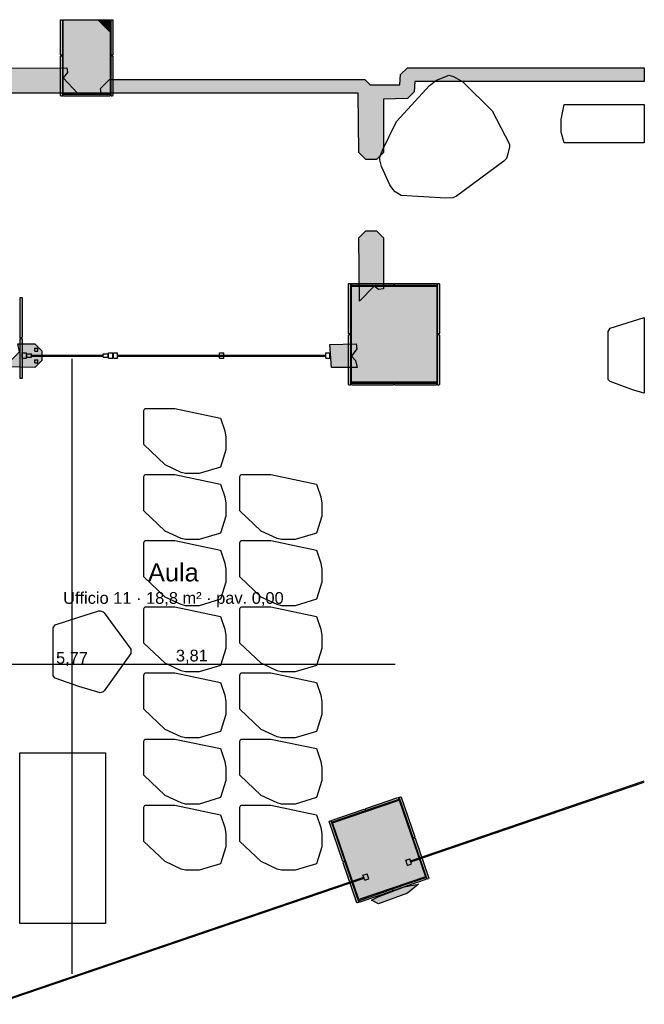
# Model space of a CAD drawing. Header units: millimetres. Extents: x -18533 to 137888, y -83624 to 7711.
# Tile 24 of 38: x 42498 to 48350, y -2208 to 7025. Entities that reach past the tile are written whole.
import ezdxf
from ezdxf.enums import TextEntityAlignment as Align

# ---------------------------------------------------------------- set-up
doc = ezdxf.new("R2010")
doc.units = ezdxf.units.MM
for name, color, linetype in [('A-ARREDI', 9, 'Continuous'), ('A-MISURE', 40, 'Continuous'), ('A-MURI-ESISTENTI', 7, 'Continuous'), ('A-PARETI-VETRATE', 5, 'Continuous'), ('A-PILASTRI', 8, 'Continuous'), ('A-TESTI', 7, 'Continuous'), ('A-VETRINE', 4, 'Continuous')]:
    doc.layers.add(name, color=color, linetype=linetype)
doc.styles.add('VISIO', font='arial.ttf')

msp = doc.modelspace()

# ---------------------------------------------------------------- hatches: boundary and pattern name
at = {"layer": 'A-MURI-ESISTENTI'}
for points in [[(43230, 7025), (43341.4, 7025), (43340, 6915), (43230, 7025)], [(43040, 6335), (40970, 6335), (40965, 6380), (41025, 6460), (40975, 6510), (40965, 6570), (42940, 6575), (42945, 6530), (42905, 6480), (43040, 6335)], [(46200, 6445), (46195, 6350), (46130, 6285), (45905, 6280), (45905, 5780), (45840, 5715), (45740, 5715), (45675, 5780), (45670, 6335), (43260, 6335), (43255, 6380), (43340, 6465), (45730, 6465), (45780, 6415), (46060, 6415), (46065, 6510), (46130, 6575), (48350, 6575), (48350, 6445), (46200, 6445)], [(45675, 4980), (45740, 5045), (45840, 5045), (45905, 4980), (45905, 4500), (45860, 4495), (45820, 4525), (45680, 4385), (45675, 4980)], [(42355, 3770), (42495, 3910), (42480, 3985), (42640, 3985), (42705, 3920), (42705, 3830), (42640, 3765), (42355, 3770)], [(45420, 3765), (45405, 3980), (45650, 3985), (45655, 3940), (45605, 3870), (45645, 3830), (45660, 3765), (45420, 3765)], [(45795, -1230), (45856, -1200), (46100, -1105), (46235, -1080), (46130, -1165), (45860, -1265), (45795, -1230)]]:
    msp.add_hatch(color=7, dxfattribs=at).paths.add_polyline_path(points)
at = {"layer": 'A-PILASTRI'}
for points in [[(42897, 6693), (42883, 6693), (42879, 6697), (42879, 7025), (42897, 7025), (42897, 6693)], [(43345, 6335), (42905, 6335), (42905, 7025), (43345, 7025), (43345, 6335)], [(43353, 7025), (43371, 7025), (43371, 6697), (43367, 6693), (43353, 6693), (43353, 7025)], [(42897, 6309), (42883, 6309), (42879, 6313), (42879, 6683), (42883, 6687), (42897, 6687), (42897, 6309)], [(43353, 6687), (43367, 6687), (43371, 6683), (43371, 6313), (43367, 6309), (43353, 6309), (43353, 6687)], [(43345, 6327), (43345, 6313), (43341, 6309), (42909, 6309), (42905, 6313), (42905, 6327), (43345, 6327)], [(45597, 4078), (45583, 4078), (45579, 4082), (45579, 4547), (45583, 4551), (45597, 4551), (45597, 4078)], [(45605, 4533), (45605, 4547), (45609, 4551), (45998, 4551), (46002, 4547), (46002, 4533), (45605, 4533)], [(46405, 3625), (45605, 3625), (45605, 4525), (46405, 4525), (46405, 3625)], [(46008, 4533), (46008, 4547), (46012, 4551), (46401, 4551), (46405, 4547), (46405, 4533), (46008, 4533)], [(46413, 4551), (46427, 4551), (46431, 4547), (46431, 4082), (46427, 4078), (46413, 4078), (46413, 4551)], [(42503, 4421), (42517, 4421), (42521, 4417), (42521, 4047), (42517, 4043), (42503, 4043), (42503, 4421)], [(45597, 3599), (45583, 3599), (45579, 3603), (45579, 4068), (45583, 4072), (45597, 4072), (45597, 3599)], [(46413, 4072), (46427, 4072), (46431, 4068), (46431, 3603), (46427, 3599), (46413, 3599), (46413, 4072)], [(42503, 4037), (42517, 4037), (42521, 4033), (42521, 3663), (42517, 3659), (42503, 3659), (42503, 4037)], [(46002, 3617), (46002, 3603), (45998, 3599), (45609, 3599), (45605, 3603), (45605, 3617), (46002, 3617)], [(46405, 3617), (46405, 3603), (46401, 3599), (46012, 3599), (46008, 3603), (46008, 3617), (46405, 3617)], [(45742, -391), (45737, -378), (45740, -373), (46041, -270), (46046, -272), (46051, -286), (45742, -391)], [(46053, -266), (46066, -261), (46071, -264), (46199, -638), (46196, -643), (46183, -647), (46053, -266)], [(45429, -506), (46054, -293), (46299, -1012), (45674, -1226), (45429, -506)], [(45426, -499), (45422, -485), (45424, -480), (45726, -377), (45731, -380), (45736, -393), (45426, -499)], [(45543, -866), (45530, -870), (45525, -868), (45397, -494), (45400, -489), (45413, -484), (45543, -866)], [(46185, -653), (46198, -648), (46203, -651), (46331, -1025), (46328, -1030), (46315, -1034), (46185, -653)], [(45675, -1253), (45662, -1257), (45657, -1255), (45529, -881), (45532, -876), (45545, -871), (45675, -1253)], [(46302, -1020), (46306, -1033), (46304, -1038), (46002, -1141), (45997, -1139), (45992, -1126), (46302, -1020)], [(45986, -1127), (45991, -1141), (45988, -1146), (45686, -1249), (45682, -1246), (45677, -1233), (45986, -1127)]]:
    msp.add_hatch(color=8, dxfattribs=at).paths.add_polyline_path(points)

# ---------------------------------------------------------------- linework, layer by layer
at = {"layer": 'A-ARREDI'}
for points in [[(46336.8, 6406.5), (46403.8, 6456.7), (46505, 6499.9), (46520, 6503.9), (46563.6, 6491.4), (46649.4, 6441.9), (46923.8, 6169.2), (47087.5, 5858.7), (47086, 5834.2), (47072.1, 5766), (47059.6, 5722.4), (47033.6, 5699.3), (46590, 5371.1), (46554.5, 5353.6), (46490.3, 5352.5), (46072.9, 5377.5), (46015.8, 5410.5), (45992.7, 5436.6), (45965.6, 5477.6), (45887.2, 5649.9), (45871.1, 5710), (45872.6, 5734.5), (45901.6, 5806.7), (46014.5, 6046.3), (46031, 6074.9), (46336.8, 6406.5)], [(46336.8, 6406.5), (46403.8, 6456.7), (46505, 6499.9), (46520, 6503.9), (46563.6, 6491.4), (46649.4, 6441.9), (46923.8, 6169.2), (47087.5, 5858.7), (47086, 5834.2), (47072.1, 5766), (47059.6, 5722.4), (47033.6, 5699.3), (46590, 5371.1), (46554.5, 5353.6), (46490.3, 5352.5), (46072.9, 5377.5), (46015.8, 5410.5), (45992.7, 5436.6), (45965.6, 5477.6), (45887.2, 5649.9), (45871.1, 5710), (45872.6, 5734.5), (45901.6, 5806.7), (46014.5, 6046.3), (46031, 6074.9), (46336.8, 6406.5)], [(47600, 5870), (47570, 5970), (47570, 6090), (47600, 6230), (48350, 6230), (48350, 5870), (47600, 5870)], [(47600, 5870), (47570, 5970), (47570, 6090), (47600, 6230), (48350, 6230), (48350, 5870), (47600, 5870)], [(48030, 4132), (48250, 4202), (48350, 4233.6), (48350, 3522), (48250, 3552), (48030, 3632), (48010, 3652), (48010, 4102), (48030, 4132)], [(48030, 4132), (48250, 4202), (48350, 4233.6), (48350, 3522), (48250, 3552), (48030, 3632), (48010, 3652), (48010, 4102), (48030, 4132)], [(44380, 2830), (44180, 2770), (44050, 2770), (44010, 2780), (43860, 2850), (43660, 3040), (43660, 3360), (43670, 3380), (43950, 3380), (44380, 3290), (44420, 3170), (44430, 3110), (44430, 2990), (44380, 2830)], [(44380, 2830), (44180, 2770), (44050, 2770), (44010, 2780), (43860, 2850), (43660, 3040), (43660, 3360), (43670, 3380), (43950, 3380), (44380, 3290), (44420, 3170), (44430, 3110), (44430, 2990), (44380, 2830)], [(44380, 2210), (44180, 2150), (44050, 2150), (44010, 2160), (43860, 2230), (43660, 2420), (43660, 2740), (43670, 2760), (43950, 2760), (44380, 2670), (44420, 2550), (44430, 2490), (44430, 2370), (44380, 2210)], [(44380, 2210), (44180, 2150), (44050, 2150), (44010, 2160), (43860, 2230), (43660, 2420), (43660, 2740), (43670, 2760), (43950, 2760), (44380, 2670), (44420, 2550), (44430, 2490), (44430, 2370), (44380, 2210)], [(45280, 2210), (45080, 2150), (44950, 2150), (44910, 2160), (44760, 2230), (44560, 2420), (44560, 2740), (44570, 2760), (44850, 2760), (45280, 2670), (45320, 2550), (45330, 2490), (45330, 2370), (45280, 2210)], [(45280, 2210), (45080, 2150), (44950, 2150), (44910, 2160), (44760, 2230), (44560, 2420), (44560, 2740), (44570, 2760), (44850, 2760), (45280, 2670), (45320, 2550), (45330, 2490), (45330, 2370), (45280, 2210)], [(44380, 1590), (44180, 1530), (44050, 1530), (44010, 1540), (43860, 1610), (43660, 1800), (43660, 2120), (43670, 2140), (43950, 2140), (44380, 2050), (44420, 1930), (44430, 1870), (44430, 1750), (44380, 1590)], [(44380, 1590), (44180, 1530), (44050, 1530), (44010, 1540), (43860, 1610), (43660, 1800), (43660, 2120), (43670, 2140), (43950, 2140), (44380, 2050), (44420, 1930), (44430, 1870), (44430, 1750), (44380, 1590)], [(45280, 1590), (45080, 1530), (44950, 1530), (44910, 1540), (44760, 1610), (44560, 1800), (44560, 2120), (44570, 2140), (44850, 2140), (45280, 2050), (45320, 1930), (45330, 1870), (45330, 1750), (45280, 1590)], [(45280, 1590), (45080, 1530), (44950, 1530), (44910, 1540), (44760, 1610), (44560, 1800), (44560, 2120), (44570, 2140), (44850, 2140), (45280, 2050), (45320, 1930), (45330, 1870), (45330, 1750), (45280, 1590)], [(42830, 1352), (43050, 1422), (43240, 1482), (43250, 1482), (43280, 1472), (43290, 1462), (43540, 1122), (43540, 1082), (43290, 732), (43280, 722), (43250, 712), (43050, 772), (42830, 852), (42810, 872), (42810, 1322), (42830, 1352)], [(42830, 1352), (43050, 1422), (43240, 1482), (43250, 1482), (43280, 1472), (43290, 1462), (43540, 1122), (43540, 1082), (43290, 732), (43280, 722), (43250, 712), (43050, 772), (42830, 852), (42810, 872), (42810, 1322), (42830, 1352)], [(44380, 970), (44180, 910), (44050, 910), (44010, 920), (43860, 990), (43660, 1180), (43660, 1500), (43670, 1520), (43950, 1520), (44380, 1430), (44420, 1310), (44430, 1250), (44430, 1130), (44380, 970)], [(44380, 970), (44180, 910), (44050, 910), (44010, 920), (43860, 990), (43660, 1180), (43660, 1500), (43670, 1520), (43950, 1520), (44380, 1430), (44420, 1310), (44430, 1250), (44430, 1130), (44380, 970)], [(45280, 970), (45080, 910), (44950, 910), (44910, 920), (44760, 990), (44560, 1180), (44560, 1500), (44570, 1520), (44850, 1520), (45280, 1430), (45320, 1310), (45330, 1250), (45330, 1130), (45280, 970)], [(45280, 970), (45080, 910), (44950, 910), (44910, 920), (44760, 990), (44560, 1180), (44560, 1500), (44570, 1520), (44850, 1520), (45280, 1430), (45320, 1310), (45330, 1250), (45330, 1130), (45280, 970)], [(44380, 350), (44180, 290), (44050, 290), (44010, 300), (43860, 370), (43660, 560), (43660, 880), (43670, 900), (43950, 900), (44380, 810), (44420, 690), (44430, 630), (44430, 510), (44380, 350)], [(44380, 350), (44180, 290), (44050, 290), (44010, 300), (43860, 370), (43660, 560), (43660, 880), (43670, 900), (43950, 900), (44380, 810), (44420, 690), (44430, 630), (44430, 510), (44380, 350)], [(45280, 350), (45080, 290), (44950, 290), (44910, 300), (44760, 370), (44560, 560), (44560, 880), (44570, 900), (44850, 900), (45280, 810), (45320, 690), (45330, 630), (45330, 510), (45280, 350)], [(45280, 350), (45080, 290), (44950, 290), (44910, 300), (44760, 370), (44560, 560), (44560, 880), (44570, 900), (44850, 900), (45280, 810), (45320, 690), (45330, 630), (45330, 510), (45280, 350)], [(44380, -270), (44180, -330), (44050, -330), (44010, -320), (43860, -250), (43660, -60), (43660, 260), (43670, 280), (43950, 280), (44380, 190), (44420, 70), (44430, 10), (44430, -110), (44380, -270)], [(44380, -270), (44180, -330), (44050, -330), (44010, -320), (43860, -250), (43660, -60), (43660, 260), (43670, 280), (43950, 280), (44380, 190), (44420, 70), (44430, 10), (44430, -110), (44380, -270)], [(45280, -270), (45080, -330), (44950, -330), (44910, -320), (44760, -250), (44560, -60), (44560, 260), (44570, 280), (44850, 280), (45280, 190), (45320, 70), (45330, 10), (45330, -110), (45280, -270)], [(45280, -270), (45080, -330), (44950, -330), (44910, -320), (44760, -250), (44560, -60), (44560, 260), (44570, 280), (44850, 280), (45280, 190), (45320, 70), (45330, 10), (45330, -110), (45280, -270)], [(43300, 150), (43300, -1450), (42500, -1450), (42500, 150), (43300, 150)], [(43300, 150), (43300, -1450), (42500, -1450), (42500, 150), (43300, 150)], [(44380, -890), (44180, -950), (44050, -950), (44010, -940), (43860, -870), (43660, -680), (43660, -360), (43670, -340), (43950, -340), (44380, -430), (44420, -550), (44430, -610), (44430, -730), (44380, -890)], [(44380, -890), (44180, -950), (44050, -950), (44010, -940), (43860, -870), (43660, -680), (43660, -360), (43670, -340), (43950, -340), (44380, -430), (44420, -550), (44430, -610), (44430, -730), (44380, -890)], [(45280, -890), (45080, -950), (44950, -950), (44910, -940), (44760, -870), (44560, -680), (44560, -360), (44570, -340), (44850, -340), (45280, -430), (45320, -550), (45330, -610), (45330, -730), (45280, -890)], [(45280, -890), (45080, -950), (44950, -950), (44910, -940), (44760, -870), (44560, -680), (44560, -360), (44570, -340), (44850, -340), (45280, -430), (45320, -550), (45330, -610), (45330, -730), (45280, -890)]]:
    msp.add_lwpolyline(points, close=True, dxfattribs=at)
at = {"layer": 'A-MISURE'}
for p, q in [((42987.5, -1922.4), (42987.5, 3845)), ((42206, 982.5), (46015, 982.5))]:
    msp.add_line(p, q, dxfattribs=at)
at = {"layer": 'A-MURI-ESISTENTI'}
for points in [[(43230, 7025), (43341.4, 7025), (43340, 6915), (43230, 7025)], [(43040, 6335), (40970, 6335), (40965, 6380), (41025, 6460), (40975, 6510), (40965, 6570), (42940, 6575), (42945, 6530), (42905, 6480), (43040, 6335)], [(46200, 6445), (46195, 6350), (46130, 6285), (45905, 6280), (45905, 5780), (45840, 5715), (45740, 5715), (45675, 5780), (45670, 6335), (43260, 6335), (43255, 6380), (43340, 6465), (45730, 6465), (45780, 6415), (46060, 6415), (46065, 6510), (46130, 6575), (48350, 6575), (48350, 6445), (46200, 6445)], [(45675, 4980), (45740, 5045), (45840, 5045), (45905, 4980), (45905, 4500), (45860, 4495), (45820, 4525), (45680, 4385), (45675, 4980)], [(42355, 3770), (42495, 3910), (42480, 3985), (42640, 3985), (42705, 3920), (42705, 3830), (42640, 3765), (42355, 3770)], [(45420, 3765), (45405, 3980), (45650, 3985), (45655, 3940), (45605, 3870), (45645, 3830), (45660, 3765), (45420, 3765)], [(45795, -1230), (45856, -1200), (46100, -1105), (46235, -1080), (46130, -1165), (45860, -1265), (45795, -1230)]]:
    msp.add_lwpolyline(points, close=True, dxfattribs=at)
at = {"layer": 'A-PARETI-VETRATE'}
for p, q in [((42520, 3900), (42560, 3900)), ((42520, 3850), (42520, 3900)), ((42560, 3850), (42560, 3900)), ((42564, 3891), (42609, 3891)), ((42564, 3859), (42564, 3891)), ((42609, 3859), (42609, 3891)), ((42609, 3880), (43281, 3880)), ((42609, 3870), (42609, 3880)), ((42640, 3944), (42668, 3944)), ((42640, 3916), (42640, 3944)), ((42640, 3916), (42668, 3916)), ((42668, 3916), (42668, 3944)), ((43281, 3891), (43326, 3891)), ((43281, 3859), (43281, 3891)), ((43281, 3870), (43281, 3880)), ((43326, 3859), (43326, 3891)), ((43330, 3900), (43370, 3900)), ((43330, 3850), (43330, 3900)), ((43370, 3850), (43370, 3900)), ((43375, 3900), (43415, 3900)), ((43375, 3850), (43375, 3900)), ((43415, 3850), (43415, 3900)), ((43415, 3880), (45365, 3880)), ((43415, 3870), (43415, 3880)), ((44370, 3900), (44410, 3900)), ((44370, 3850), (44370, 3900)), ((44410, 3850), (44410, 3900)), ((45365, 3900), (45405, 3900)), ((45365, 3850), (45365, 3900)), ((45365, 3870), (45365, 3880)), ((45405, 3850), (45405, 3900)), ((42520, 3850), (42560, 3850)), ((42564, 3859), (42609, 3859)), ((42609, 3870), (43281, 3870)), ((42640, 3834), (42668, 3834)), ((42640, 3806), (42640, 3834)), ((42640, 3806), (42668, 3806)), ((42668, 3806), (42668, 3834)), ((43281, 3859), (43326, 3859)), ((43330, 3850), (43370, 3850)), ((43375, 3850), (43415, 3850)), ((43415, 3870), (45365, 3870)), ((44370, 3850), (44410, 3850)), ((45365, 3850), (45405, 3850))]:
    msp.add_line(p, q, dxfattribs=at)
at = {"layer": 'A-PILASTRI'}
for points in [[(42897, 6693), (42883, 6693), (42879, 6697), (42879, 7025), (42897, 7025), (42897, 6693)], [(43345, 6335), (42905, 6335), (42905, 7025), (43345, 7025), (43345, 6335)], [(43353, 7025), (43371, 7025), (43371, 6697), (43367, 6693), (43353, 6693), (43353, 7025)], [(42897, 6309), (42883, 6309), (42879, 6313), (42879, 6683), (42883, 6687), (42897, 6687), (42897, 6309)], [(43353, 6687), (43367, 6687), (43371, 6683), (43371, 6313), (43367, 6309), (43353, 6309), (43353, 6687)], [(43345, 6327), (43345, 6313), (43341, 6309), (42909, 6309), (42905, 6313), (42905, 6327), (43345, 6327)], [(45597, 4078), (45583, 4078), (45579, 4082), (45579, 4547), (45583, 4551), (45597, 4551), (45597, 4078)], [(45605, 4533), (45605, 4547), (45609, 4551), (45998, 4551), (46002, 4547), (46002, 4533), (45605, 4533)], [(46405, 3625), (45605, 3625), (45605, 4525), (46405, 4525), (46405, 3625)], [(46008, 4533), (46008, 4547), (46012, 4551), (46401, 4551), (46405, 4547), (46405, 4533), (46008, 4533)], [(46413, 4551), (46427, 4551), (46431, 4547), (46431, 4082), (46427, 4078), (46413, 4078), (46413, 4551)], [(42503, 4421), (42517, 4421), (42521, 4417), (42521, 4047), (42517, 4043), (42503, 4043), (42503, 4421)], [(45597, 3599), (45583, 3599), (45579, 3603), (45579, 4068), (45583, 4072), (45597, 4072), (45597, 3599)], [(46413, 4072), (46427, 4072), (46431, 4068), (46431, 3603), (46427, 3599), (46413, 3599), (46413, 4072)], [(42503, 4037), (42517, 4037), (42521, 4033), (42521, 3663), (42517, 3659), (42503, 3659), (42503, 4037)], [(46002, 3617), (46002, 3603), (45998, 3599), (45609, 3599), (45605, 3603), (45605, 3617), (46002, 3617)], [(46405, 3617), (46405, 3603), (46401, 3599), (46012, 3599), (46008, 3603), (46008, 3617), (46405, 3617)], [(45742, -391), (45737, -378), (45740, -373), (46041, -270), (46046, -272), (46051, -286), (45742, -391)], [(46053, -266), (46066, -261), (46071, -264), (46199, -638), (46196, -643), (46183, -647), (46053, -266)], [(45429, -506), (46054, -293), (46299, -1012), (45674, -1226), (45429, -506)], [(45426, -499), (45422, -485), (45424, -480), (45726, -377), (45731, -380), (45736, -393), (45426, -499)], [(45543, -866), (45530, -870), (45525, -868), (45397, -494), (45400, -489), (45413, -484), (45543, -866)], [(46185, -653), (46198, -648), (46203, -651), (46331, -1025), (46328, -1030), (46315, -1034), (46185, -653)], [(45675, -1253), (45662, -1257), (45657, -1255), (45529, -881), (45532, -876), (45545, -871), (45675, -1253)], [(46302, -1020), (46306, -1033), (46304, -1038), (46002, -1141), (45997, -1139), (45992, -1126), (46302, -1020)], [(45986, -1127), (45991, -1141), (45988, -1146), (45686, -1249), (45682, -1246), (45677, -1233), (45986, -1127)]]:
    msp.add_lwpolyline(points, close=True, dxfattribs=at)
at = {"layer": 'A-VETRINE'}
for p, q in [((46159.7, -863.3), (48350, -113.2)), ((46162.9, -872.8), (48350, -123.8)), ((46115.4, -857.4), (46153.2, -844.4)), ((46131.6, -904.7), (46115.4, -857.4)), ((46131.6, -904.7), (46169.4, -891.7)), ((46169.4, -891.7), (46153.2, -844.4)), ((46162.9, -872.8), (46159.7, -863.3)), ((45714.1, -997.3), (45751.9, -984.3)), ((45730.2, -1044.6), (45714.1, -997.3)), ((45768.1, -1031.7), (45751.9, -984.3)), ((42256.2, -2198.4), (45720.5, -1016.2)), ((42259.5, -2207.8), (45723.8, -1025.6)), ((45723.8, -1025.6), (45720.5, -1016.2)), ((45730.2, -1044.6), (45768.1, -1031.7))]:
    msp.add_line(p, q, dxfattribs=at)

# ---------------------------------------------------------------- texts
at = {"layer": 'A-MISURE', "style": 'VISIO'}
for s, p in [('3,81', (44110.5, 1062.5)), ('5,77', (42987.5, 1041.3))]:
    msp.add_text(s, height=110, dxfattribs=at).set_placement(p, align=Align.MIDDLE_CENTER)
at = {"layer": 'A-TESTI', "style": 'VISIO'}
for s, height, p in [('Aula', 170, (43937.5, 1842.5)), ('Ufficio 11 · 18,8 m² · pav. 0,00', 110, (43937.5, 1602.5))]:
    msp.add_text(s, height=height, dxfattribs=at).set_placement(p, align=Align.MIDDLE_CENTER)

doc.saveas('drawing.dxf')
